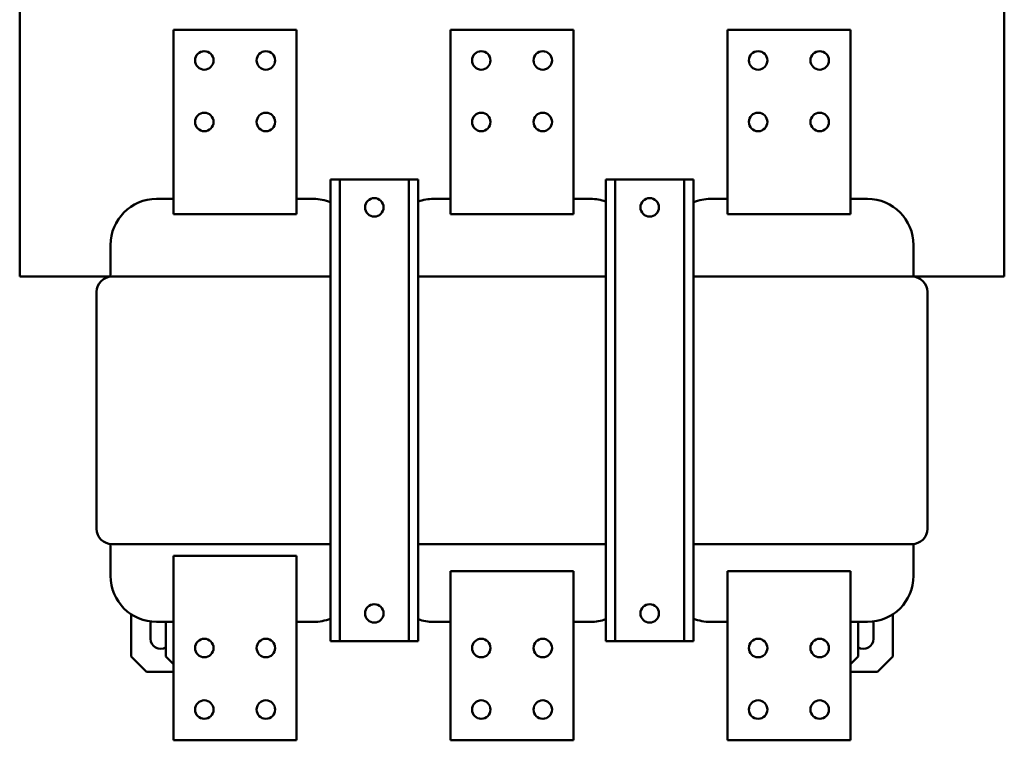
# Model space of a CAD drawing. Header units: millimetres. Extents: x -39 to 2317, y -1324 to 1404.
# Tile 1 of 7: x 84 to 724, y -1324 to -855. Entities that reach past the tile are written whole.
import ezdxf

# ---------------------------------------------------------------- set-up
doc = ezdxf.new("R2010")
doc.units = ezdxf.units.MM
doc.layers.add('Осн_СБ', color=7, linetype='Continuous', lineweight=50)

msp = doc.modelspace()

# ---------------------------------------------------------------- linework, layer by layer
at = {"layer": 'Осн_СБ'}
for p, q in [((83.73, -1022.01), (83.73, -503.51)), ((723.73, -503.51), (723.73, -1022.01)), ((183.73, -861.51), (183.73, -981.51)), ((263.73, -861.51), (183.73, -861.51)), ((263.73, -981.51), (263.73, -861.51)), ((363.73, -861.51), (363.73, -981.51)), ((443.73, -861.51), (363.73, -861.51)), ((443.73, -981.51), (443.73, -861.51)), ((543.73, -861.51), (543.73, -981.51)), ((623.73, -861.51), (543.73, -861.51)), ((623.73, -981.51), (623.73, -861.51)), ((285.73, -959.01), (291.73, -959.01)), ((285.73, -959.01), (285.73, -1259.01)), ((291.73, -959.01), (336.73, -959.01)), ((291.73, -959.01), (291.73, -1259.01)), ((336.73, -959.01), (342.73, -959.01)), ((336.73, -1259.01), (336.73, -959.01)), ((342.73, -959.01), (342.73, -1259.01)), ((464.73, -959.01), (470.73, -959.01)), ((464.73, -1259.01), (464.73, -959.01)), ((470.73, -959.01), (515.73, -959.01)), ((470.73, -959.01), (470.73, -1259.01)), ((515.73, -959.01), (521.73, -959.01)), ((515.73, -959.01), (515.73, -1259.01)), ((521.73, -959.01), (521.73, -1259.01)), ((183.73, -971.51), (172.73, -971.51)), ((274.73, -971.51), (263.73, -971.51)), ((363.73, -971.51), (352.73, -971.51)), ((454.73, -971.51), (443.73, -971.51)), ((543.73, -971.51), (532.73, -971.51)), ((634.73, -971.51), (623.73, -971.51)), ((183.73, -981.51), (263.73, -981.51)), ((363.73, -981.51), (443.73, -981.51)), ((543.73, -981.51), (623.73, -981.51)), ((142.73, -1001.51), (142.73, -1022.06)), ((664.73, -1022.06), (664.73, -1001.51)), ((83.73, -1022.01), (142.73, -1022.01)), ((285.73, -1022.01), (143.73, -1022.01)), ((464.73, -1022.01), (342.73, -1022.01)), ((663.73, -1022.01), (521.73, -1022.01)), ((664.73, -1022.01), (723.73, -1022.01)), ((133.73, -1032.01), (133.73, -1186.01)), ((673.73, -1186.01), (673.73, -1032.01)), ((142.73, -1195.96), (142.73, -1216.51)), ((143.73, -1196.01), (285.73, -1196.01)), ((342.73, -1196.01), (464.73, -1196.01)), ((521.73, -1196.01), (663.73, -1196.01)), ((664.73, -1216.51), (664.73, -1195.96)), ((183.73, -1203.51), (183.73, -1323.51)), ((263.73, -1203.51), (183.73, -1203.51)), ((263.73, -1323.51), (263.73, -1203.51)), ((363.73, -1213.51), (363.73, -1323.51)), ((443.73, -1213.51), (363.73, -1213.51)), ((443.73, -1323.51), (443.73, -1213.51)), ((543.73, -1213.51), (543.73, -1323.51)), ((623.73, -1213.51), (543.73, -1213.51)), ((623.73, -1323.51), (623.73, -1213.51)), ((156.23, -1241.56), (156.23, -1269.01)), ((651.23, -1269.01), (651.23, -1241.56)), ((168.73, -1257.51), (168.73, -1247.51)), ((172.73, -1246.51), (183.73, -1246.51)), ((178.73, -1246.51), (178.73, -1269.01)), ((263.73, -1246.51), (274.73, -1246.51)), ((352.73, -1246.51), (363.73, -1246.51)), ((443.73, -1246.51), (454.73, -1246.51)), ((532.73, -1246.51), (543.73, -1246.51)), ((623.73, -1246.51), (634.73, -1246.51)), ((628.73, -1246.51), (628.73, -1269.01)), ((638.73, -1247.51), (638.73, -1257.51)), ((291.73, -1259.01), (285.73, -1259.01)), ((336.73, -1259.01), (291.73, -1259.01)), ((342.73, -1259.01), (336.73, -1259.01)), ((470.73, -1259.01), (464.73, -1259.01)), ((515.73, -1259.01), (470.73, -1259.01)), ((521.73, -1259.01), (515.73, -1259.01)), ((166.23, -1279.01), (156.23, -1269.01)), ((183.73, -1274.01), (178.73, -1269.01)), ((628.73, -1269.01), (623.73, -1274.01)), ((651.23, -1269.01), (641.23, -1279.01)), ((183.73, -1279.01), (166.23, -1279.01)), ((641.23, -1279.01), (623.73, -1279.01)), ((183.73, -1323.51), (263.73, -1323.51)), ((363.73, -1323.51), (443.73, -1323.51)), ((543.73, -1323.51), (623.73, -1323.51))]:
    msp.add_line(p, q, dxfattribs=at)
for centre in [(203.73, -881.51), (243.73, -881.51), (383.73, -881.51), (423.73, -881.51), (563.73, -881.51), (603.73, -881.51), (203.73, -921.51), (243.73, -921.51), (383.73, -921.51), (423.73, -921.51), (563.73, -921.51), (603.73, -921.51), (314.23, -977.01), (493.23, -977.01), (314.23, -1241.01), (493.23, -1241.01), (203.73, -1263.51), (243.73, -1263.51), (383.73, -1263.51), (423.73, -1263.51), (563.73, -1263.51), (603.73, -1263.51), (203.73, -1303.51), (243.73, -1303.51), (383.73, -1303.51), (423.73, -1303.51), (563.73, -1303.51), (603.73, -1303.51)]:
    msp.add_circle(centre, 6, dxfattribs=at)
for centre, radius, start, end in [((172.73, -1001.51), 30, 90, 180), ((274.73, -1001.51), 30, 68.48981, 90), ((352.73, -1001.51), 30, 90, 109.47122), ((454.73, -1001.51), 30, 70.52878, 90), ((532.73, -1001.51), 30, 90, 111.51019), ((634.73, -1001.51), 30, 0, 90), ((143.73, -1032.01), 10, 90, 180), ((663.73, -1032.01), 10, 0, 90), ((143.73, -1186.01), 10, 180, 270), ((663.73, -1186.01), 10, 270, 0), ((172.73, -1216.51), 30, 180, 270), ((634.73, -1216.51), 30, 270, 0), ((175.23, -1247.51), 6.5, 168.89681, 180), ((274.73, -1216.51), 30, 270, 291.51019), ((352.73, -1216.51), 30, 250.52878, 270), ((454.73, -1216.51), 30, 270, 289.47122), ((532.73, -1216.51), 30, 248.48981, 270), ((632.23, -1247.51), 6.5, 0, 11.10319), ((175.23, -1257.51), 6.5, 180, 302.57897), ((632.23, -1257.51), 6.5, 237.42103, 0)]:
    msp.add_arc(centre, radius, start, end, dxfattribs=at)

doc.saveas('drawing.dxf')
